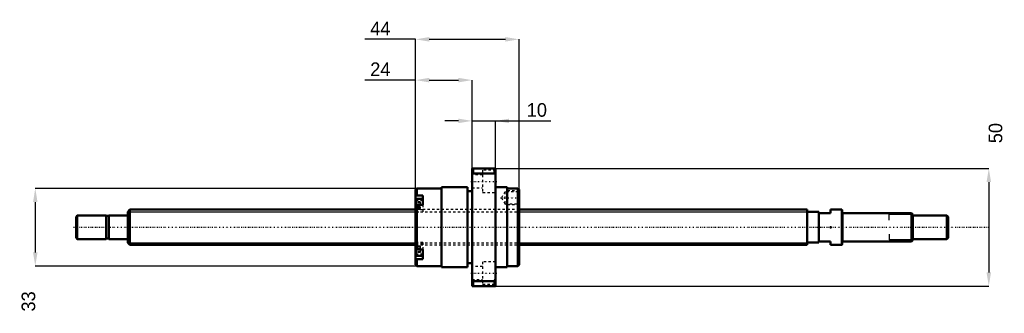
# Model space of a CAD drawing. Header units: millimetres. Extents: x -46 to 373, y -37 to 88.
import ezdxf

# ---------------------------------------------------------------- set-up
doc = ezdxf.new("R2010")
doc.units = ezdxf.units.MM
doc.linetypes.add('Center', pattern=[1.5, 0.45, -0.5, 0.05, -0.5])
doc.linetypes.add('Dashed', pattern=[2, 1, -1])
for name, color, linetype, lineweight in [('2d ConnectionPoints', 7, 'Continuous', 50), ('AM_0', 7, 'Continuous', 50), ('AM_4', 3, 'Continuous', 25), ('AM_5', 3, 'Continuous', 25), ('AM_7', 7, 'Center', 25), ('AM_9', 6, 'Dashed', 25)]:
    doc.layers.add(name, color=color, linetype=linetype, lineweight=lineweight)
doc.dimstyles.new('ISO-25', dxfattribs={"dimtxt": 2.5, "dimasz": 2.5, "dimexe": 1.25, "dimexo": 0.625, "dimtad": 1, "dimtxsty": 'Standard', "dimcen": 2.5, "dimadec": 0, "dimazin": 0, "dimtfac": 1, "dimtmove": 0, "dimatfit": 3, "dimfxl": 0, "dimarcsym": 0})

# ---------------------------------------------------------------- blocks, each defined once
blk = doc.blocks.new('1_BNK_1510_5_6G0_371LC5Y0_Nut_0_in_BNK1510_5_6G0_371LC5Y_166_50__4')
at = {"layer": 'AM_0'}
for p, q in [((156.5, 25), (146.5, 25)), ((146.5, 25), (146.5, -25)), ((146.5, 22.25), (147, 22.87)), ((147, 25), (147, 22.87)), ((147, 22.87), (156, 22.87)), ((156, 25), (156, 22.87)), ((156, 22.87), (156.5, 22.25)), ((156.5, 25), (156.5, -25)), ((133.5, 17), (133.5, -17)), ((144.5, 17), (133.5, 17)), ((144.5, 17), (144.5, -17)), ((161.5, 17), (156.5, 17)), ((161.5, 17), (161.5, -17)), ((123, 16.5), (122.5, 16)), ((122.5, 16), (122.5, -16)), ((122.5, 13.15), (123, 13.51)), ((133.5, 16.5), (123, 16.5)), ((123, 16.5), (123, 13.51)), ((125.5, 13.51), (123, 13.51)), ((125.5, 13.51), (125.5, 9.48)), ((146.5, 15.3), (144.5, 15.3)), ((166, 16.5), (161.5, 16.5)), ((166, 16.5), (166, -16.5)), ((166.5, 16), (166, 16.5)), ((166.5, 16), (166.5, -16)), ((123, 9.48), (122.5, 9.12)), ((125.5, 12.12), (122.78, 12.12)), ((125.5, 9.48), (123, 9.48)), ((123, 9.48), (123, -9.48)), ((122.5, -9.12), (123, -9.48)), ((122.78, -12.12), (125.5, -12.12)), ((125.5, -9.48), (123, -9.48)), ((125.5, -9.48), (125.5, -13.51)), ((123, -13.51), (122.5, -13.15)), ((122.5, -16), (123, -16.5)), ((125.5, -13.51), (123, -13.51)), ((123, -13.51), (123, -16.5)), ((123, -16.5), (133.5, -16.5)), ((144.5, -15.3), (146.5, -15.3)), ((161.5, -16.5), (166, -16.5)), ((166, -16.5), (166.5, -16)), ((133.5, -17), (144.5, -17)), ((156.5, -17), (161.5, -17)), ((147, -22.87), (146.5, -22.25)), ((146.5, -25), (156.5, -25)), ((147, -22.87), (147, -25)), ((156, -22.87), (147, -22.87)), ((156.5, -22.25), (156, -22.87)), ((156, -22.87), (156, -25))]:
    blk.add_line(p, q, dxfattribs=at)
for centre, start, end in [((122.78, 11.84), 90, 180), ((122.78, -11.84), 180, 270)]:
    blk.add_arc(centre, 0.275, start, end, dxfattribs=at)
at = {"layer": 'AM_4'}
for p, q in [((122.78, 12.12), (122.78, 9.31)), ((122.78, -9.31), (122.78, -12.12))]:
    blk.add_line(p, q, dxfattribs=at)
at = {"layer": 'AM_5', "linetype": 'Dashed'}
for p, q in [((160.8, 15.09), (161.5, 15.5)), ((166.5, 15.5), (161.5, 15.5)), ((161.5, 15.5), (161.5, 9.5)), ((160.8, 9.91), (161.5, 9.5)), ((166.5, 9.5), (161.5, 9.5))]:
    blk.add_line(p, q, dxfattribs=at)
at = {"layer": 'AM_7'}
for p, q in [((146, 19.49), (157, 19.49)), ((122.35, 9.37), (125.65, 9.37)), ((158.62, 12.5), (166.88, 12.5)), ((122.35, -9.37), (125.65, -9.37)), ((146, -19.49), (157, -19.49))]:
    blk.add_line(p, q, dxfattribs=at)
at = {"layer": 'AM_9'}
for p, q in [((151, 22.24), (146.5, 22.24)), ((151, 24.24), (151, 14.74)), ((156.5, 24.24), (151, 24.24)), ((146.5, 16.74), (151, 16.74)), ((151, 14.74), (156.5, 14.74)), ((160.5, 15.09), (159, 12.5)), ((160.5, 15.09), (160.5, 9.91)), ((166.09, 15.09), (160.5, 15.09)), ((166.5, 15.5), (166.09, 15.09)), ((166.09, 15.09), (166.09, 9.91)), ((125.5, 11.38), (122.5, 11.38)), ((124.35, 10.76), (122.5, 10.76)), ((124.35, 10.39), (122.5, 10.39)), ((124.35, 9.74), (122.5, 9.74)), ((124.35, 9), (122.5, 9)), ((122.78, 9.31), (122.78, 6.62)), ((124.35, 10.76), (124.35, 7.97)), ((125.5, 9.48), (125.5, 6.52)), ((159, 12.5), (160.5, 9.91)), ((160.5, 9.91), (166.09, 9.91)), ((166.09, 9.91), (166.5, 9.5)), ((124.35, 8.35), (122.5, 8.35)), ((124.35, 7.97), (122.5, 7.97)), ((166.5, 7.5), (122.5, 7.5)), ((125.5, 7.35), (122.5, 7.35)), ((122.5, 6.52), (125.5, 6.52)), ((122.78, 6.62), (125.5, 6.62)), ((125.5, -6.52), (122.5, -6.52)), ((125.5, -7.35), (122.5, -7.35)), ((122.5, -7.5), (166.5, -7.5)), ((124.35, -7.97), (122.5, -7.97)), ((124.35, -8.35), (122.5, -8.35)), ((122.78, -6.62), (122.78, -9.31)), ((125.5, -6.62), (122.78, -6.62)), ((124.35, -7.97), (124.35, -10.76)), ((125.5, -6.52), (125.5, -9.48)), ((124.35, -9), (122.5, -9)), ((124.35, -9.74), (122.5, -9.74)), ((124.35, -10.39), (122.5, -10.39)), ((124.35, -10.76), (122.5, -10.76)), ((125.5, -11.38), (122.5, -11.38)), ((151, -16.74), (146.5, -16.74)), ((151, -14.74), (151, -24.24)), ((156.5, -14.74), (151, -14.74)), ((146.5, -22.24), (151, -22.24)), ((151, -24.24), (156.5, -24.24))]:
    blk.add_line(p, q, dxfattribs=at)
for centre, start, end in [((122.78, 6.89), 180, 270), ((122.78, -6.89), 90, 180)]:
    blk.add_arc(centre, 0.275, start, end, dxfattribs=at)
blk = doc.blocks.new('2_BNK_1510_5_6G0_371LC5Y_Shaft_0_in_BNK1510_5_6G0_371LC5Y_166_50__4')
at = {"layer": 'AM_0'}
for p, q in [((-21.5, 5), (-22, 4.5)), ((-22, 4.5), (-22, -4.5)), ((-21.5, 5), (-21.5, -5)), ((-9.15, 5), (-21.5, 5)), ((-9.15, 5), (-9.15, -5)), ((-8, 4.8), (-9.15, 4.8)), ((-8, 5), (-8, -5)), ((-0.2, 5), (-8, 5)), ((0.92, 7.5), (0, 6.58)), ((0, 6.58), (0, -6.58)), ((122.5, 7.5), (0.92, 7.5)), ((0.92, 7.5), (0.92, -7.5)), ((289, 7.5), (166.5, 7.5)), ((289, 7.5), (289, -7.5)), ((294, 6.5), (289, 6.5)), ((294, 6.5), (294, -6.5)), ((294, 6), (299, 6)), ((303.8, 7.5), (299, 7.5)), ((299, 7.5), (299, 6)), ((303.8, 7.5), (303.8, -7.5)), ((304, 7.3), (303.8, 7.5)), ((304, 7.3), (304, -7.3)), ((333.5, 6), (304.2, 6)), ((333.5, 6), (333.5, -6)), ((334, 5.5), (333.5, 6)), ((334, 5.5), (334, -5.5)), ((348.5, 5), (334, 5)), ((348.5, 5), (348.5, -5)), ((349, 4.5), (348.5, 5)), ((349, 4.5), (349, -4.5)), ((-22, -4.5), (-21.5, -5)), ((-21.5, -5), (-9.15, -5)), ((-9.15, -4.8), (-8, -4.8)), ((-8, -5), (-0.2, -5)), ((0, -6.58), (0.92, -7.5)), ((0.92, -7.5), (122.5, -7.5)), ((166.5, -7.5), (289, -7.5)), ((289, -6.5), (294, -6.5)), ((299, -6), (294, -6)), ((299, -6), (299, -7.5)), ((299, -7.5), (303.8, -7.5)), ((303.8, -7.5), (304, -7.3)), ((304.2, -6), (333.5, -6)), ((333.5, -6), (334, -5.5)), ((334, -5), (348.5, -5)), ((348.5, -5), (349, -4.5))]:
    blk.add_line(p, q, dxfattribs=at)
for centre, start, end in [((-0.2, 5.2), 270, 0), ((304.2, 6.2), 180, 270), ((-0.2, -5.2), 360, 90), ((304.2, -6.2), 90, 180)]:
    blk.add_arc(centre, 0.2, start, end, dxfattribs=at)
at = {"layer": 'AM_4'}
for p, q in [((-0.2, 5), (-0.2, -5)), ((304.2, 6), (304.2, -6))]:
    blk.add_line(p, q, dxfattribs=at)
at = {"layer": 'AM_5'}
for p, q in [((0, 6.58), (122.5, 6.58)), ((166.5, 6.58), (289, 6.58)), ((289, 3.75), (289, 6.58)), ((334, 5.3865), (324, 5.3865)), ((324, 3), (324, 5.3865)), ((289, -3.75), (289, -6.58)), ((324, -3), (324, -5.3865)), ((0, -6.58), (122.5, -6.58)), ((166.5, -6.58), (289, -6.58)), ((334, -5.3865), (324, -5.3865))]:
    blk.add_line(p, q, dxfattribs=at)
at = {"layer": 'AM_5', "linetype": 'Dashed'}
for p, q in [((122.5, 6.58), (166.5, 6.58)), ((122.5, -6.58), (166.5, -6.58))]:
    blk.add_line(p, q, dxfattribs=at)
at = {"layer": 'AM_7'}
blk.add_line((-23.1, 0), (366.45, 0), dxfattribs=at)
at = {"layer": 'AM_9'}
for p, q in [((166.5, 7.5), (122.5, 7.5)), ((122.5, -7.5), (166.5, -7.5))]:
    blk.add_line(p, q, dxfattribs=at)
blk = doc.blocks.new('*D3')
at = {"layer": 'AM_5', "color": 0, "lineweight": -2}
for p, q in [((122.5, 62.57), (100.92, 62.57)), ((122.5, 16), (122.5, 62.57)), ((128.28, 62.57), (140.72, 62.57)), ((146.5, 25), (146.5, 62.57))]:
    blk.add_line(p, q, dxfattribs=at)
at = {"layer": 'AM_5', "color": 0}
for points in [[(128.28, 63.53), (128.28, 61.61), (122.5, 62.57)], [(140.72, 61.61), (140.72, 63.53), (146.5, 62.57)]]:
    blk.add_solid(points, dxfattribs=at)
at = {"layer": 'Defpoints', "color": 0}
for p in [(146.5, 62.57), (146.5, 25), (122.5, 16)]:
    blk.add_point(p, dxfattribs=at)
at = {"layer": 'AM_5', "color": 0, "insert": (107.47, 67.19), "char_height": 5.78, "attachment_point": 5}
blk.add_mtext('24', dxfattribs=at)
blk = doc.blocks.new('*D4')
at = {"layer": 'AM_5', "color": 0, "lineweight": -2}
for p, q in [((123, 16.5), (-39.34, 16.5)), ((-39.34, 10.72), (-39.34, -10.72)), ((123, -16.5), (-39.34, -16.5))]:
    blk.add_line(p, q, dxfattribs=at)
at = {"layer": 'AM_5', "color": 0}
for points in [[(-38.38, 10.72), (-40.3, 10.72), (-39.34, 16.5)], [(-40.3, -10.72), (-38.38, -10.72), (-39.34, -16.5)]]:
    blk.add_solid(points, dxfattribs=at)
at = {"layer": 'Defpoints', "color": 0}
for p in [(123, 16.5), (-39.34, -16.5), (123, -16.5)]:
    blk.add_point(p, dxfattribs=at)
at = {"layer": 'AM_5', "color": 0, "insert": (-42.23, -31.53), "char_height": 5.78, "attachment_point": 5, "rotation": 90}
blk.add_mtext('33', dxfattribs=at)
blk = doc.blocks.new('*D5')
at = {"layer": 'AM_5', "color": 0, "lineweight": -2}
for p, q in [((140.72, 45.23), (134.94, 45.23)), ((146.5, 25), (146.5, 45.23)), ((146.5, 45.23), (156.5, 45.23)), ((156.5, 25), (156.5, 45.23)), ((156.5, 45.23), (180.06, 45.23)), ((162.28, 45.23), (168.06, 45.23))]:
    blk.add_line(p, q, dxfattribs=at)
at = {"layer": 'AM_5', "color": 0}
for points in [[(140.72, 44.27), (140.72, 46.19), (146.5, 45.23)], [(162.28, 46.19), (162.28, 44.27), (156.5, 45.23)]]:
    blk.add_solid(points, dxfattribs=at)
at = {"layer": 'Defpoints', "color": 0}
for p in [(156.5, 45.23), (146.5, 25), (156.5, 25)]:
    blk.add_point(p, dxfattribs=at)
at = {"layer": 'AM_5', "color": 0, "insert": (174.06, 49.85), "char_height": 5.78, "attachment_point": 5}
blk.add_mtext('10', dxfattribs=at)
blk = doc.blocks.new('*D6')
at = {"layer": 'AM_5', "color": 0, "lineweight": -2}
for p, q in [((122.5, 79.91), (100.92, 79.91)), ((122.5, 16), (122.5, 79.91)), ((128.28, 79.91), (160.72, 79.91)), ((166.5, 16), (166.5, 79.91))]:
    blk.add_line(p, q, dxfattribs=at)
at = {"layer": 'AM_5', "color": 0}
for points in [[(128.28, 80.87), (128.28, 78.95), (122.5, 79.91)], [(160.72, 78.95), (160.72, 80.87), (166.5, 79.91)]]:
    blk.add_solid(points, dxfattribs=at)
at = {"layer": 'Defpoints', "color": 0}
for p in [(166.5, 79.91), (122.5, 16), (166.5, 16)]:
    blk.add_point(p, dxfattribs=at)
at = {"layer": 'AM_5', "color": 0, "insert": (107.47, 84.53), "char_height": 5.78, "attachment_point": 5}
blk.add_mtext('44', dxfattribs=at)
blk = doc.blocks.new('*D7')
at = {"layer": 'AM_5', "color": 0, "lineweight": -2}
for p, q in [((156.5, 25), (366.34, 25)), ((366.34, 19.22), (366.34, -19.22)), ((156.5, -25), (366.34, -25))]:
    blk.add_line(p, q, dxfattribs=at)
at = {"layer": 'AM_5', "color": 0}
for points in [[(367.3, 19.22), (365.38, 19.22), (366.34, 25)], [(365.38, -19.22), (367.3, -19.22), (366.34, -25)]]:
    blk.add_solid(points, dxfattribs=at)
at = {"layer": 'Defpoints', "color": 0}
for p in [(156.5, 25), (156.5, -25), (366.34, -25)]:
    blk.add_point(p, dxfattribs=at)
at = {"layer": 'AM_5', "color": 0, "insert": (369.23, 40.03), "char_height": 5.78, "attachment_point": 5, "rotation": 90}
blk.add_mtext('50', dxfattribs=at)

msp = doc.modelspace()

# ---------------------------------------------------------------- linework, layer by layer
at = {"layer": '2d ConnectionPoints'}
for p in [(0, 0), (299, 0)]:
    msp.add_point(p, dxfattribs=at)

# ---------------------------------------------------------------- block references
for name in ['1_BNK_1510_5_6G0_371LC5Y0_Nut_0_in_BNK1510_5_6G0_371LC5Y_166_50__4', '2_BNK_1510_5_6G0_371LC5Y_Shaft_0_in_BNK1510_5_6G0_371LC5Y_166_50__4']:
    msp.add_blockref(name, (0, 0))

# ---------------------------------------------------------------- dimensions: what is measured, and where the dimension line sits
at = {"layer": 'AM_5'}
for base, p1, p2, text, picture, middle in [((166.5, 79.91), (122.5, 16), (166.5, 16), '44', '*D6', (107.472, 79.91)), ((146.5, 62.57), (122.5, 16), (146.5, 25), '24', '*D3', (107.472, 62.57)), ((156.5, 45.23), (146.5, 25), (156.5, 25), '10', '*D5', (174.06, 45.23))]:
    dim = msp.add_linear_dim(base=base, p1=p1, p2=p2, text=text, dimstyle='ISO-25', override={"dimtxt": 5.78, "dimasz": 5.78, "dimexe": 0, "dimexo": 0, "dimgap": 1.734}, dxfattribs=at)
    dim.commit()
    dim.dimension.update_dxf_attribs({"geometry": picture, "text_midpoint": middle, "dimtype": 160})
for base, p1, p2, text, picture, middle in [((366.34, -25), (156.5, 25), (156.5, -25), '50', '*D7', (369.23, 40.028)), ((-39.34, -16.5), (123, 16.5), (123, -16.5), '33', '*D4', (-42.23, -31.528))]:
    dim = msp.add_linear_dim(base=base, p1=p1, p2=p2, angle=90, text=text, dimstyle='ISO-25', override={"dimtxt": 5.78, "dimasz": 5.78, "dimexe": 0, "dimexo": 0, "dimgap": 1.734}, dxfattribs=at)
    dim.commit()
    dim.dimension.update_dxf_attribs({"geometry": picture, "text_midpoint": middle, "dimtype": 160, "text_rotation": 90})

doc.saveas('drawing.dxf')
